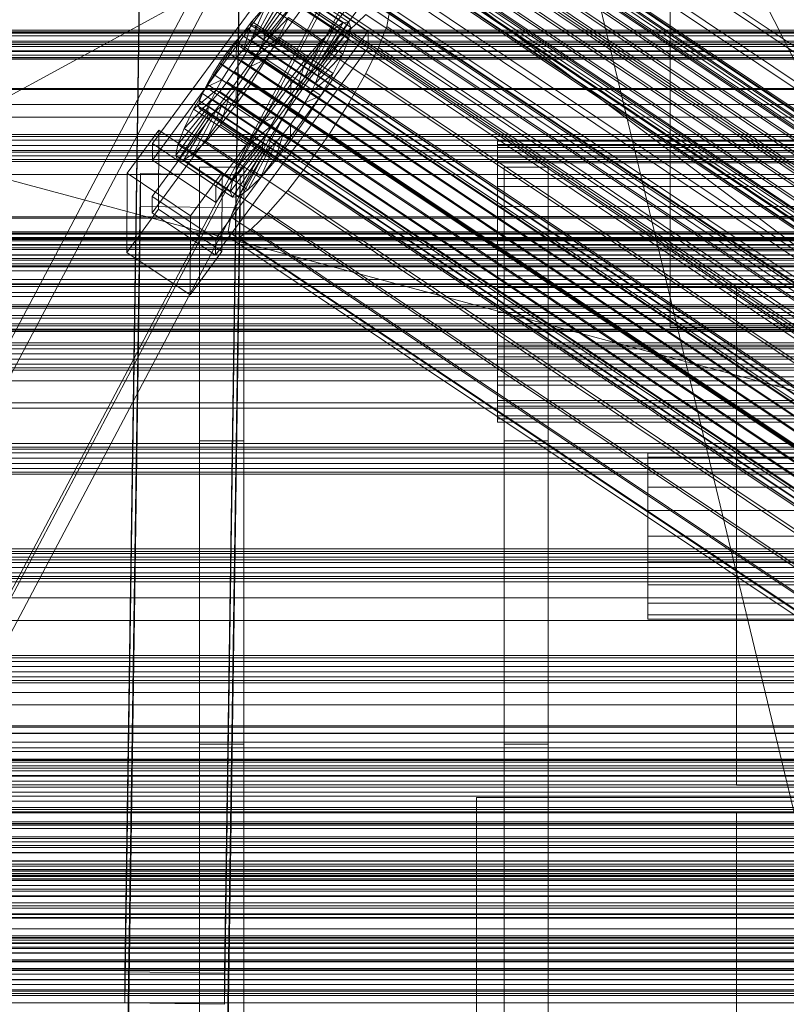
# Model space of a CAD drawing. Header units: millimetres. Extents: x -4395 to 65662, y -65530 to 6847.
# Tile 228 of 256: x -397 to -259, y -34572 to -34394. Entities that reach past the tile are written whole.
import ezdxf

# ---------------------------------------------------------------- set-up
doc = ezdxf.new("R2010")
doc.units = ezdxf.units.MM
for name, color, linetype, lineweight in [('COTAS_O', 1, 'Continuous', 0), ('frontal_briquetadora', 7, 'Continuous', 0), ('frontal_C01', 7, 'Continuous', 0), ('frontal_C02', 7, 'Continuous', 0), ('frontal_C03', 7, 'Continuous', 0), ('frontal_C04', 7, 'Continuous', 0), ('frontal_C07', 7, 'Continuous', 0), ('frontal_mezcladora', 7, 'Continuous', 0), ('frontal_secador', 7, 'Continuous', 0), ('frontal_tolva', 7, 'Continuous', 0), ('frontal_tolva-C01', 7, 'Continuous', 0)]:
    doc.layers.add(name, color=color, linetype=linetype, lineweight=lineweight)
doc.dimstyles.new('R19_100', dxfattribs={"dimtxt": 250, "dimasz": 150, "dimexe": 150, "dimexo": 80, "dimgap": 100, "dimtad": 1, "dimtih": 1, "dimtoh": 1, "dimdsep": 46, "dimcen": 0.09, "dimadec": 0, "dimazin": 0, "dimtfac": 1, "dimtdec": 4, "dimtofl": 0, "dimtmove": 0, "dimatfit": 3, "dimfxl": 1, "dimtolj": 1, "dimtzin": 0, "dimarcsym": 0})

# ---------------------------------------------------------------- blocks, each defined once
blk = doc.blocks.new('DIM_R33_43')
at = {"layer": 'COTAS_O'}
for p, q in [((-1725, -33700), (-1575, -33655)), ((1725, -33700), (1575, -33655)), ((-1725, -34400), (-1725, -33700)), ((-1725, -33700), (1725, -33700)), ((-1725, -33700), (-1575, -33745)), ((1725, -33700), (1575, -33745)), ((1725, -34400), (1725, -33700))]:
    blk.add_line(p, q, dxfattribs=at)
blk.add_text('3450 O', height=250, dxfattribs=at).set_placement((0, -33600))
blk = doc.blocks.new('DIM_R33_46')
at = {"layer": 'COTAS_O'}
for p, q in [((-650, -33700), (50, -33700)), ((50, -33700), (5, -33850)), ((50, -34900), (50, -33700)), ((50, -33700), (95, -33850)), ((50, -34900), (5, -34750)), ((50, -34900), (95, -34750)), ((-650, -34900), (50, -34900))]:
    blk.add_line(p, q, dxfattribs=at)
blk.add_text('1200 O', height=250, rotation=90, dxfattribs=at).set_placement((-50, -34300))
blk = doc.blocks.new('DIM_R33_47')
at = {"layer": 'COTAS_O'}
for p, q in [((-650, -34200), (-500, -34155)), ((650, -34200), (500, -34155)), ((-650, -34900), (-650, -34200)), ((-650, -34200), (650, -34200)), ((-650, -34200), (-500, -34245)), ((650, -34200), (500, -34245)), ((650, -34900), (650, -34200))]:
    blk.add_line(p, q, dxfattribs=at)
blk.add_text('1300 O', height=250, dxfattribs=at).set_placement((0, -34100))

msp = doc.modelspace()

# ---------------------------------------------------------------- linework, layer by layer
at = {"layer": 'frontal_briquetadora'}
for p, q in [((-430, -33820), (-223.45, -34680)), ((-430, -34060), (-210, -34496)), ((-210, -34471), (-430, -34305)), ((-210, -34305), (-418, -34418.333)), ((-430, -34407), (-188, -34407)), ((-418, -34418.333), (-222, -34418.333)), ((-222, -34471), (-418, -34418.333)), ((-430, -34471), (-210, -34471)), ((-210, -34471), (-418, -34471)), ((-222, -34471), (-418, -34471)), ((-210, -34490), (-430, -34490)), ((-430, -34496), (-210, -34496))]:
    msp.add_line(p, q, dxfattribs=at)
at = {"layer": 'frontal_C01'}
for p, q in [((-356.348, -34345.756), (-142.549, -34489.444)), ((-355.53, -34345.158), (-141.731, -34488.847)), ((-355.017, -34345.064), (-141.218, -34488.753)), ((-354.844, -34345.481), (-141.045, -34489.169)), ((-357.415, -34346.817), (-143.617, -34490.505)), ((-355.022, -34346.379), (-141.224, -34490.068)), ((-337.95, -34346.275), (-153.641, -34470.144)), ((-358.659, -34348.268), (-144.861, -34491.956)), ((-356.363, -34349.348), (-142.565, -34493.037)), ((-355.541, -34347.698), (-141.742, -34491.387)), ((-332.659, -34348.764), (-148.35, -34472.633)), ((-146.196, -34493.7), (-359.995, -34350.012)), ((-341.461, -34350.372), (-157.152, -34474.241)), ((-361.332, -34351.928), (-147.533, -34495.617)), ((-357.434, -34351.216), (-143.635, -34494.905)), ((-362.578, -34353.887), (-148.779, -34497.576)), ((-358.68, -34353.176), (-144.881, -34496.864)), ((-334.981, -34353.42), (-150.672, -34477.289)), ((-363.648, -34355.756), (-149.85, -34499.444)), ((-360.017, -34355.092), (-146.218, -34498.781)), ((-160.922, -34479.161), (-345.231, -34355.292)), ((-364.471, -34357.405), (-150.672, -34501.094)), ((-361.352, -34356.836), (-147.554, -34500.524)), ((-365.168, -34359.623), (-151.369, -34503.311)), ((-364.989, -34358.724), (-151.191, -34502.413)), ((-364.482, -34359.946), (-150.683, -34503.634)), ((-363.664, -34359.348), (-149.865, -34503.036)), ((-362.596, -34358.287), (-148.798, -34501.976)), ((-338.003, -34358.692), (-153.694, -34482.562)), ((-364.995, -34360.039), (-151.196, -34503.728)), ((-349.002, -34360.701), (-164.693, -34484.571)), ((-341.52, -34364.222), (-157.211, -34488.091)), ((-352.519, -34366.23), (-168.21, -34490.1)), ((-345.291, -34369.631), (-160.982, -34493.5)), ((-378.512, -34566.457), (-375.644, -34372.081)), ((-357.646, -34372.326), (-360.514, -34566.701)), ((-355.541, -34371.503), (-171.232, -34495.372)), ((-349.061, -34374.551), (-164.752, -34498.421)), ((-378.512, -34572.102), (-375.644, -34377.727)), ((-357.863, -34376.159), (-173.554, -34500.028)), ((-360.514, -34572.347), (-357.646, -34377.971)), ((-352.572, -34378.648), (-168.263, -34502.517)), ((-359.326, -34379.882), (-175.016, -34503.751)), ((-359.83, -34382.417), (-175.521, -34506.286)), ((-355.584, -34381.642), (-171.275, -34505.511)), ((-359.341, -34383.593), (-175.032, -34507.462)), ((-357.893, -34383.328), (-173.584, -34507.197)), ((-550, -34442.24), (550, -34442.24)), ((550, -34446.24), (-550, -34446.24)), ((-550, -34518.24), (550, -34518.24)), ((-550, -34522.24), (550, -34522.24)), ((-425, -34561.339), (425, -34561.339)), ((-360.514, -34566.701), (-378.512, -34566.457)), ((-378.512, -34566.457), (-378.512, -34572.102)), ((-360.514, -34572.347), (-360.514, -34566.701)), ((-378.512, -34572.102), (-360.514, -34572.347))]:
    msp.add_line(p, q, dxfattribs=at)
at = {"layer": 'frontal_C02'}
for p, q in [((-373.501, -34416.794), (-345.969, -34379.272)), ((-345.981, -34382.252), (-373.513, -34419.775)), ((-334.501, -34386.941), (-362.033, -34424.463)), ((-353.892, -34396.624), (-348.918, -34388.364)), ((-353.378, -34396.568), (-347.835, -34388.246)), ((-348.918, -34388.364), (-339.088, -34394.937)), ((-347.835, -34388.246), (-338.005, -34394.819)), ((-373.539, -34426.332), (-346.008, -34388.809)), ((-362.045, -34427.444), (-334.513, -34389.921)), ((-354.71, -34397.186), (-350.645, -34389.551)), ((-353.205, -34397.023), (-347.47, -34389.205)), ((-350.645, -34389.551), (-340.816, -34396.125)), ((-347.47, -34389.205), (-337.64, -34395.779)), ((-346.008, -34388.809), (-334.539, -34396.478)), ((-346.02, -34391.79), (-373.551, -34429.312)), ((-355.777, -34398.217), (-352.899, -34391.727)), ((-352.899, -34391.727), (-355.525, -34394.744)), ((-353.384, -34397.957), (-347.847, -34391.177)), ((-352.899, -34391.727), (-343.069, -34398.301)), ((-347.847, -34391.177), (-338.017, -34397.751)), ((-334.551, -34399.459), (-346.02, -34391.79)), ((-332.629, -34391.842), (-148.32, -34515.097)), ((-331.181, -34391.684), (-146.872, -34514.939)), ((-334.938, -34393.43), (-337.95, -34396.339)), ((-334.938, -34393.43), (-150.629, -34516.684)), ((-331.197, -34395.603), (-330.692, -34392.967)), ((-330.692, -34392.967), (-146.383, -34516.222)), ((-355.525, -34394.744), (-358.345, -34398.395)), ((-357.021, -34399.646), (-355.525, -34394.744)), ((-355.53, -34395.528), (-356.348, -34396.091)), ((-355.017, -34395.472), (-355.53, -34395.528)), ((-355.53, -34395.528), (-141.731, -34538.504)), ((-355.525, -34394.744), (-345.695, -34401.317)), ((-354.844, -34395.927), (-355.017, -34395.472)), ((-355.017, -34395.472), (-141.218, -34538.448)), ((-353.902, -34399.306), (-348.941, -34394.027)), ((-350.678, -34397.56), (-348.941, -34394.027)), ((-348.941, -34394.027), (-339.111, -34400.6)), ((-339.088, -34394.937), (-344.062, -34403.197)), ((-338.005, -34394.819), (-343.549, -34403.142)), ((-340.816, -34396.125), (-339.088, -34394.937)), ((-339.088, -34394.937), (-338.005, -34394.819)), ((-338.005, -34394.819), (-337.64, -34395.779)), ((-332.659, -34399.413), (-331.197, -34395.603)), ((-331.197, -34395.603), (-146.887, -34518.858)), ((-334.539, -34396.478), (-362.071, -34434.001)), ((-357.415, -34397.122), (-358.659, -34398.55)), ((-356.348, -34396.091), (-357.415, -34397.122)), ((-357.415, -34397.122), (-143.617, -34540.097)), ((-356.348, -34396.091), (-142.549, -34539.066)), ((-355.777, -34398.217), (-354.71, -34397.186)), ((-355.541, -34398.211), (-355.022, -34396.861)), ((-355.022, -34396.861), (-354.844, -34395.927)), ((-355.022, -34396.861), (-141.224, -34539.836)), ((-354.844, -34395.927), (-141.045, -34538.902)), ((-354.71, -34397.186), (-353.892, -34396.624)), ((-344.88, -34403.76), (-354.71, -34397.186)), ((-353.892, -34396.624), (-353.378, -34396.568)), ((-344.062, -34403.197), (-353.892, -34396.624)), ((-353.205, -34397.023), (-353.384, -34397.957)), ((-343.549, -34403.142), (-353.378, -34396.568)), ((-353.378, -34396.568), (-353.205, -34397.023)), ((-343.376, -34403.596), (-353.205, -34397.023)), ((-340.816, -34396.125), (-344.88, -34403.76)), ((-337.64, -34395.779), (-343.376, -34403.596)), ((-343.069, -34398.301), (-340.816, -34396.125)), ((-337.95, -34396.339), (-341.461, -34400.371)), ((-337.64, -34395.779), (-338.017, -34397.751)), ((-337.95, -34396.339), (-153.641, -34519.593)), ((-334.539, -34396.478), (-334.551, -34399.459)), ((-358.345, -34398.395), (-361.166, -34402.432)), ((-358.659, -34398.55), (-359.995, -34400.28)), ((-358.659, -34398.55), (-144.861, -34541.526)), ((-358.345, -34398.395), (-358.357, -34401.376)), ((-348.515, -34404.969), (-358.345, -34398.395)), ((-357.021, -34399.646), (-355.777, -34398.217)), ((-356.363, -34399.884), (-355.541, -34398.211)), ((-345.947, -34404.791), (-355.777, -34398.217)), ((-355.541, -34398.211), (-141.742, -34541.186)), ((-354.725, -34400.98), (-350.678, -34397.56)), ((-353.384, -34397.957), (-353.902, -34399.306)), ((-343.554, -34404.53), (-353.384, -34397.957)), ((-352.938, -34401.536), (-350.678, -34397.56)), ((-350.678, -34397.56), (-340.848, -34404.133)), ((-343.069, -34398.301), (-345.947, -34404.791)), ((-345.695, -34401.317), (-343.069, -34398.301)), ((-338.017, -34397.751), (-343.554, -34404.53)), ((-338.017, -34397.751), (-339.111, -34400.6)), ((-362.083, -34436.981), (-334.551, -34399.459)), ((-359.995, -34400.28), (-361.332, -34402.192)), ((-146.196, -34543.255), (-359.995, -34400.28)), ((-358.357, -34401.376), (-357.021, -34399.646)), ((-357.434, -34401.768), (-356.363, -34399.884)), ((-347.191, -34406.22), (-357.021, -34399.646)), ((-356.363, -34399.884), (-142.565, -34542.86)), ((-353.902, -34399.306), (-354.725, -34400.98)), ((-344.073, -34405.88), (-353.902, -34399.306)), ((-341.461, -34400.371), (-345.231, -34405.252)), ((-339.111, -34400.6), (-344.073, -34405.88)), ((-341.461, -34400.371), (-157.152, -34523.626)), ((-339.111, -34400.6), (-340.848, -34404.133)), ((-334.981, -34404.136), (-332.659, -34399.413)), ((-332.659, -34399.413), (-148.35, -34522.667)), ((-361.166, -34402.432), (-363.797, -34406.58)), ((-361.332, -34402.192), (-362.578, -34404.157)), ((-361.332, -34402.192), (-147.533, -34545.168)), ((-359.693, -34403.288), (-361.166, -34402.432)), ((-361.166, -34402.432), (-351.336, -34409.006)), ((-359.693, -34403.288), (-358.357, -34401.376)), ((-358.68, -34403.733), (-357.434, -34401.768)), ((-358.357, -34401.376), (-348.527, -34407.949)), ((-357.434, -34401.768), (-143.635, -34544.743)), ((-354.725, -34400.98), (-355.796, -34402.863)), ((-355.796, -34402.863), (-352.938, -34401.536)), ((-355.569, -34405.684), (-352.938, -34401.536)), ((-344.895, -34407.554), (-354.725, -34400.98)), ((-352.938, -34401.536), (-343.108, -34408.11)), ((-348.515, -34404.969), (-345.695, -34401.317)), ((-345.695, -34401.317), (-347.191, -34406.22)), ((-362.578, -34404.157), (-363.648, -34406.04)), ((-362.578, -34404.157), (-148.779, -34547.132)), ((-360.939, -34405.253), (-359.693, -34403.288)), ((-360.017, -34405.645), (-358.68, -34403.733)), ((-349.863, -34409.861), (-359.693, -34403.288)), ((-358.68, -34403.733), (-144.881, -34546.708)), ((-355.796, -34402.863), (-357.042, -34404.828)), ((-345.966, -34409.437), (-355.796, -34402.863)), ((-344.88, -34403.76), (-345.947, -34404.791)), ((-340.848, -34404.133), (-344.895, -34407.554)), ((-344.062, -34403.197), (-344.88, -34403.76)), ((-343.549, -34403.142), (-344.062, -34403.197)), ((-343.554, -34404.53), (-343.376, -34403.596)), ((-343.376, -34403.596), (-343.549, -34403.142)), ((-340.848, -34404.133), (-343.108, -34408.11)), ((-338.003, -34409.451), (-334.981, -34404.136)), ((-334.981, -34404.136), (-150.672, -34527.39)), ((-363.648, -34406.04), (-364.471, -34407.714)), ((-360.939, -34405.253), (-363.797, -34406.58)), ((-363.648, -34406.04), (-149.85, -34549.016)), ((-362.01, -34407.136), (-360.939, -34405.253)), ((-361.352, -34407.374), (-360.017, -34405.645)), ((-351.109, -34411.826), (-360.939, -34405.253)), ((-360.017, -34405.645), (-146.218, -34548.62)), ((-358.39, -34409.721), (-355.569, -34405.684)), ((-357.042, -34404.828), (-358.378, -34406.74)), ((-357.042, -34404.828), (-355.569, -34405.684)), ((-347.212, -34411.402), (-357.042, -34404.828)), ((-355.569, -34405.684), (-345.739, -34412.257)), ((-351.336, -34409.006), (-348.515, -34404.969)), ((-345.231, -34405.252), (-349.002, -34410.649)), ((-348.527, -34407.949), (-348.515, -34404.969)), ((-347.191, -34406.22), (-348.527, -34407.949)), ((-345.947, -34404.791), (-347.191, -34406.22)), ((-160.922, -34528.507), (-345.231, -34405.252)), ((-344.895, -34407.554), (-344.073, -34405.88)), ((-344.073, -34405.88), (-343.554, -34404.53)), ((-363.797, -34406.58), (-366.057, -34410.556)), ((-362.01, -34407.136), (-366.057, -34410.556)), ((-364.471, -34407.714), (-364.989, -34409.064)), ((-364.471, -34407.714), (-150.672, -34550.689)), ((-363.797, -34406.58), (-353.967, -34413.154)), ((-362.833, -34408.81), (-362.01, -34407.136)), ((-362.596, -34408.803), (-361.352, -34407.374)), ((-352.18, -34413.71), (-362.01, -34407.136)), ((-361.352, -34407.374), (-147.554, -34550.35)), ((-358.378, -34406.74), (-359.714, -34408.47)), ((-358.378, -34406.74), (-358.39, -34409.721)), ((-348.548, -34413.314), (-358.378, -34406.74)), ((-348.527, -34407.949), (-349.863, -34409.861)), ((-345.966, -34409.437), (-344.895, -34407.554)), ((-362.833, -34408.81), (-367.794, -34414.089)), ((-364.989, -34409.064), (-365.168, -34409.998)), ((-364.989, -34409.064), (-151.191, -34552.039)), ((-364.482, -34410.397), (-363.664, -34409.834)), ((-363.664, -34409.834), (-362.596, -34408.803)), ((-363.664, -34409.834), (-149.865, -34552.809)), ((-363.351, -34410.159), (-362.833, -34408.81)), ((-353.003, -34415.383), (-362.833, -34408.81)), ((-362.596, -34408.803), (-148.798, -34551.779)), ((-359.714, -34408.47), (-361.21, -34413.372)), ((-361.21, -34413.372), (-358.39, -34409.721)), ((-359.714, -34408.47), (-360.958, -34409.899)), ((-349.884, -34415.044), (-359.714, -34408.47)), ((-358.39, -34409.721), (-348.56, -34416.295)), ((-353.967, -34413.154), (-351.336, -34409.006)), ((-351.336, -34409.006), (-349.863, -34409.861)), ((-347.212, -34411.402), (-345.966, -34409.437)), ((-343.108, -34408.11), (-345.966, -34409.437)), ((-343.108, -34408.11), (-345.739, -34412.257)), ((-341.52, -34414.996), (-338.003, -34409.451)), ((-338.003, -34409.451), (-153.694, -34532.706)), ((-363.53, -34411.093), (-369.265, -34418.911)), ((-363.357, -34411.548), (-368.9, -34419.87)), ((-363.351, -34410.159), (-368.888, -34416.939)), ((-362.843, -34411.492), (-367.817, -34419.752)), ((-366.057, -34410.556), (-367.794, -34414.089)), ((-362.025, -34410.93), (-366.09, -34418.565)), ((-366.057, -34410.556), (-356.228, -34417.13)), ((-365.168, -34409.998), (-364.995, -34410.452)), ((-365.168, -34409.998), (-151.369, -34552.973)), ((-364.995, -34410.452), (-364.482, -34410.397)), ((-364.995, -34410.452), (-151.196, -34553.428)), ((-364.482, -34410.397), (-150.683, -34553.372)), ((-360.958, -34409.899), (-363.836, -34416.389)), ((-363.53, -34411.093), (-363.351, -34410.159)), ((-363.357, -34411.548), (-363.53, -34411.093)), ((-353.7, -34417.667), (-363.53, -34411.093)), ((-362.843, -34411.492), (-363.357, -34411.548)), ((-353.527, -34418.122), (-363.357, -34411.548)), ((-353.521, -34416.733), (-363.351, -34410.159)), ((-362.025, -34410.93), (-362.843, -34411.492)), ((-353.014, -34418.066), (-362.843, -34411.492)), ((-360.958, -34409.899), (-362.025, -34410.93)), ((-352.196, -34417.503), (-362.025, -34410.93)), ((-351.128, -34416.472), (-360.958, -34409.899)), ((-349.002, -34410.649), (-352.519, -34416.194)), ((-349.863, -34409.861), (-351.109, -34411.826)), ((-349.002, -34410.649), (-164.693, -34533.904)), ((-348.548, -34413.314), (-347.212, -34411.402)), ((-345.739, -34412.257), (-347.212, -34411.402)), ((-363.836, -34416.389), (-361.21, -34413.372)), ((-361.21, -34413.372), (-351.38, -34419.946)), ((-356.228, -34417.13), (-353.967, -34413.154)), ((-353.967, -34413.154), (-351.109, -34411.826)), ((-351.109, -34411.826), (-352.18, -34413.71)), ((-349.884, -34415.044), (-348.548, -34413.314)), ((-345.739, -34412.257), (-348.56, -34416.295)), ((-348.56, -34416.295), (-348.548, -34413.314)), ((-378.086, -34422.154), (-372.35, -34414.336)), ((-372.408, -34428.643), (-372.35, -34414.336)), ((-372.35, -34414.336), (-360.882, -34422.006)), ((-367.794, -34414.089), (-368.888, -34416.939)), ((-367.794, -34414.089), (-357.964, -34420.663)), ((-356.228, -34417.13), (-352.18, -34413.71)), ((-352.18, -34413.71), (-353.003, -34415.383)), ((-351.38, -34419.946), (-349.884, -34415.044)), ((-351.128, -34416.472), (-349.884, -34415.044)), ((-345.291, -34420.393), (-341.52, -34414.996)), ((-341.52, -34414.996), (-157.211, -34538.251)), ((-373.501, -34416.794), (-373.513, -34419.775)), ((-362.033, -34424.463), (-373.501, -34416.794)), ((-368.888, -34416.939), (-369.265, -34418.911)), ((-368.888, -34416.939), (-359.058, -34423.512)), ((-366.09, -34418.565), (-363.836, -34416.389)), ((-363.836, -34416.389), (-354.006, -34422.962)), ((-359.058, -34423.512), (-353.521, -34416.733)), ((-357.964, -34420.663), (-353.003, -34415.383)), ((-352.519, -34416.194), (-355.541, -34421.51)), ((-354.006, -34422.962), (-351.128, -34416.472)), ((-353.521, -34416.733), (-353.7, -34417.667)), ((-353.003, -34415.383), (-353.521, -34416.733)), ((-352.519, -34416.194), (-168.21, -34539.449)), ((-352.196, -34417.503), (-351.128, -34416.472)), ((-348.56, -34416.295), (-351.38, -34419.946)), ((-311.15, -34417.501), (-311.15, -34416.368)), ((-311.15, -34416.368), (-311.15, -34416.964)), ((-311.15, -34416.368), (311.15, -34416.368)), ((-311.15, -34416.964), (-311.15, -34419.249)), ((-311.15, -34416.964), (311.15, -34416.964)), ((-367.817, -34419.752), (-366.09, -34418.565)), ((-366.09, -34418.565), (-356.26, -34425.138)), ((-359.436, -34425.484), (-353.7, -34417.667)), ((-359.07, -34426.444), (-353.527, -34418.122)), ((-357.987, -34426.326), (-353.014, -34418.066)), ((-357.964, -34420.663), (-356.228, -34417.13)), ((-356.26, -34425.138), (-352.196, -34417.503)), ((-353.7, -34417.667), (-353.527, -34418.122)), ((-353.527, -34418.122), (-353.014, -34418.066)), ((-353.014, -34418.066), (-352.196, -34417.503)), ((-311.15, -34420.287), (-311.15, -34417.501)), ((-311.15, -34417.501), (311.15, -34417.501)), ((-373.513, -34419.775), (-362.045, -34427.444)), ((-369.265, -34418.911), (-368.9, -34419.87)), ((-369.265, -34418.911), (-359.436, -34425.484)), ((-368.9, -34419.87), (-367.817, -34419.752)), ((-368.9, -34419.87), (-359.07, -34426.444)), ((-367.817, -34419.752), (-357.987, -34426.326)), ((-351.38, -34419.946), (-354.006, -34422.962)), ((-349.061, -34425.274), (-345.291, -34420.393)), ((-345.291, -34420.393), (-160.982, -34543.648)), ((-311.15, -34419.249), (-311.15, -34423.068)), ((-311.15, -34419.249), (311.15, -34419.249)), ((-311.15, -34424.535), (-311.15, -34420.287)), ((-311.15, -34420.287), (311.15, -34420.287)), ((-378.512, -34615.627), (-375.644, -34422.222)), ((-378.086, -34422.154), (-378.143, -34436.46)), ((-366.618, -34429.823), (-378.086, -34422.154)), ((-375.644, -34428.183), (-375.644, -34422.222)), ((-375.644, -34422.222), (-357.646, -34422.465)), ((-360.882, -34422.006), (-366.618, -34429.823)), ((-360.882, -34422.006), (-360.939, -34436.312)), ((-359.058, -34423.512), (-357.964, -34420.663)), ((-355.541, -34421.51), (-357.863, -34426.233)), ((-355.541, -34421.51), (-171.232, -34544.764)), ((-357.646, -34422.465), (-360.514, -34615.87)), ((-359.436, -34425.484), (-359.058, -34423.512)), ((-357.646, -34422.465), (-357.646, -34428.427)), ((-354.006, -34422.962), (-356.26, -34425.138)), ((-311.15, -34423.068), (-311.15, -34428.159)), ((-311.15, -34423.068), (311.15, -34423.068)), ((-362.045, -34427.444), (-362.033, -34424.463)), ((-359.07, -34426.444), (-359.436, -34425.484)), ((-356.26, -34425.138), (-357.987, -34426.326)), ((-352.572, -34429.307), (-349.061, -34425.274)), ((-349.061, -34425.274), (-164.752, -34548.529)), ((-311.15, -34429.956), (-311.15, -34424.535)), ((-311.15, -34424.535), (311.15, -34424.535)), ((-373.539, -34426.332), (-373.551, -34429.312)), ((-362.071, -34434.001), (-373.539, -34426.332)), ((-357.863, -34426.233), (-359.326, -34430.042)), ((-357.987, -34426.326), (-359.07, -34426.444)), ((-357.863, -34426.233), (-173.554, -34549.488)), ((-378.512, -34621.588), (-375.644, -34428.183)), ((-372.408, -34428.643), (-378.143, -34436.46)), ((-357.646, -34428.427), (-375.644, -34428.183)), ((-373.551, -34429.312), (-362.083, -34436.981)), ((-360.939, -34436.312), (-372.408, -34428.643)), ((-360.514, -34621.831), (-357.646, -34428.427)), ((-355.584, -34432.216), (-352.572, -34429.307)), ((-352.572, -34429.307), (-168.263, -34552.561)), ((-311.15, -34428.159), (-311.15, -34434.176)), ((-311.15, -34428.159), (311.15, -34428.159)), ((-366.675, -34444.129), (-366.618, -34429.823)), ((-359.326, -34430.042), (-359.83, -34432.678)), ((-359.326, -34430.042), (-175.016, -34553.297)), ((-311.15, -34436.18), (-311.15, -34429.956)), ((-311.15, -34429.956), (311.15, -34429.956)), ((-440, -34432.754), (440, -34432.754)), ((-440, -34432.965), (440, -34432.965)), ((-359.83, -34432.678), (-359.341, -34433.961)), ((-359.83, -34432.678), (-175.521, -34555.933)), ((-357.893, -34433.803), (-355.584, -34432.216)), ((-355.584, -34432.216), (-171.275, -34555.471)), ((-440, -34433.156), (440, -34433.156)), ((-440, -34433.775), (440, -34433.775)), ((-440, -34434.143), (440, -34434.143)), ((-362.083, -34436.981), (-362.071, -34434.001)), ((-359.341, -34433.961), (-357.893, -34433.803)), ((-359.341, -34433.961), (-175.032, -34557.216)), ((-357.893, -34433.803), (-173.584, -34557.058)), ((-311.15, -34434.176), (-311.15, -34440.709)), ((311.15, -34434.176), (-311.15, -34434.176)), ((-440, -34435.128), (440, -34435.128)), ((-440, -34435.648), (440, -34435.648)), ((-378.143, -34436.46), (-366.675, -34444.129)), ((-366.675, -34444.129), (-360.939, -34436.312)), ((-311.15, -34442.784), (-311.15, -34436.18)), ((-311.15, -34436.18), (311.15, -34436.18)), ((-440, -34436.932), (440, -34436.932)), ((-440, -34437.569), (440, -34437.569)), ((440, -34439.064), (-440, -34439.064)), ((-440, -34439.774), (440, -34439.774)), ((-440, -34441.379), (440, -34441.379)), ((-311.15, -34440.709), (-311.15, -34447.313)), ((-311.15, -34440.709), (311.15, -34440.709)), ((-440, -34442.114), (440, -34442.114)), ((-311.15, -34449.317), (-311.15, -34442.784)), ((-311.15, -34442.784), (311.15, -34442.784)), ((-440, -34443.719), (440, -34443.719)), ((-440, -34444.429), (440, -34444.429)), ((-440, -34445.925), (440, -34445.925)), ((-440, -34446.561), (440, -34446.561)), ((-440, -34447.845), (440, -34447.845)), ((-440, -34448.365), (440, -34448.365)), ((-311.15, -34447.313), (-311.15, -34453.538)), ((-311.15, -34447.313), (311.15, -34447.313)), ((-440, -34449.351), (440, -34449.351)), ((-440, -34449.718), (440, -34449.718)), ((-440, -34450.338), (440, -34450.338)), ((-440, -34450.528), (440, -34450.528)), ((-440, -34450.739), (440, -34450.739)), ((-311.15, -34455.334), (-311.15, -34449.317)), ((-311.15, -34449.317), (311.15, -34449.317)), ((-311.15, -34453.538), (-311.15, -34458.959)), ((-311.15, -34453.538), (311.15, -34453.538)), ((-311.15, -34460.426), (-311.15, -34455.334)), ((-311.15, -34455.334), (311.15, -34455.334)), ((-311.15, -34458.959), (-311.15, -34463.207)), ((-311.15, -34458.959), (311.15, -34458.959)), ((-311.15, -34464.244), (-311.15, -34460.426)), ((-311.15, -34460.426), (311.15, -34460.426)), ((-311.15, -34463.207), (-311.15, -34465.992)), ((-311.15, -34463.207), (311.15, -34463.207)), ((-311.15, -34466.529), (-311.15, -34464.244)), ((-311.15, -34464.244), (311.15, -34464.244)), ((-311.15, -34465.992), (-311.15, -34467.125)), ((-311.15, -34465.992), (311.15, -34465.992)), ((-311.15, -34467.125), (-311.15, -34466.529)), ((-311.15, -34466.529), (311.15, -34466.529)), ((-311.15, -34467.125), (311.15, -34467.125))]:
    msp.add_line(p, q, dxfattribs=at)
at = {"layer": 'frontal_C03'}
for p, q in [((1270, -34396.286), (-1230, -34396.286)), ((1270, -34396.603), (-1230, -34396.603)), ((1270, -34396.672), (-1230, -34396.672)), ((1270, -34396.845), (-1230, -34396.845)), ((1270, -34397.339), (-1230, -34397.339)), ((-1230, -34398.271), (1270, -34398.271)), ((1270, -34399.213), (-1230, -34399.213)), ((1270, -34400.145), (-1230, -34400.145)), ((1270, -34400.811), (-1230, -34400.811)), ((1270, -34401.197), (-1230, -34401.197)), ((1270, -34401.46), (-1230, -34401.46)), ((1270, -34401.545), (-1230, -34401.545)), ((1270, -34415.127), (-1230, -34415.127)), ((1270, -34415.513), (-1230, -34415.513)), ((1270, -34416.18), (-1230, -34416.18)), ((-1230, -34417.112), (1270, -34417.112)), ((1270, -34418.054), (-1230, -34418.054)), ((1270, -34418.986), (-1230, -34418.986)), ((1270, -34419.652), (-1230, -34419.652)), ((1270, -34420.038), (-1230, -34420.038)), ((1270, -34433.968), (-1230, -34433.968)), ((1270, -34434.354), (-1230, -34434.354)), ((1270, -34435.021), (-1230, -34435.021)), ((-1230, -34435.953), (1270, -34435.953)), ((1270, -34436.895), (-1230, -34436.895)), ((1270, -34437.827), (-1230, -34437.827)), ((1270, -34438.493), (-1230, -34438.493)), ((1270, -34438.879), (-1230, -34438.879)), ((1270, -34452.809), (-1230, -34452.809)), ((1270, -34453.195), (-1230, -34453.195)), ((1270, -34453.862), (-1230, -34453.862)), ((-1230, -34454.794), (1270, -34454.794)), ((1270, -34455.736), (-1230, -34455.736)), ((1270, -34456.668), (-1230, -34456.668)), ((1270, -34457.334), (-1230, -34457.334)), ((1270, -34457.72), (-1230, -34457.72)), ((-1500, -34459.645), (1540, -34459.645)), ((1540, -34463.645), (-1500, -34463.645)), ((1270, -34471.65), (-1230, -34471.65)), ((1270, -34472.036), (-1230, -34472.036)), ((1270, -34472.703), (-1230, -34472.703)), ((-1230, -34473.635), (1270, -34473.635)), ((1270, -34474.577), (-1230, -34474.577)), ((1270, -34475.509), (-1230, -34475.509)), ((1270, -34476.175), (-1230, -34476.175)), ((1270, -34476.561), (-1230, -34476.561)), ((1270, -34490.491), (-1230, -34490.491)), ((1270, -34490.877), (-1230, -34490.877)), ((1270, -34491.544), (-1230, -34491.544)), ((-1230, -34492.476), (1270, -34492.476)), ((1270, -34493.418), (-1230, -34493.418)), ((1270, -34494.35), (-1230, -34494.35)), ((1270, -34495.016), (-1230, -34495.016)), ((1270, -34495.402), (-1230, -34495.402)), ((1270, -34509.332), (-1230, -34509.332)), ((1270, -34509.718), (-1230, -34509.718)), ((1270, -34510.385), (-1230, -34510.385)), ((-1230, -34511.317), (1270, -34511.317)), ((1270, -34512.259), (-1230, -34512.259)), ((1270, -34513.191), (-1230, -34513.191)), ((1270, -34513.857), (-1230, -34513.857)), ((1270, -34514.243), (-1230, -34514.243)), ((1270, -34523.332), (-1230, -34523.332)), ((1270, -34523.417), (-1230, -34523.417)), ((1270, -34528.032), (-1230, -34528.032)), ((1270, -34528.173), (-1230, -34528.173)), ((1270, -34528.274), (-1230, -34528.274)), ((1270, -34528.559), (-1230, -34528.559)), ((1270, -34529.226), (-1230, -34529.226)), ((-1230, -34530.158), (1270, -34530.158)), ((1270, -34531.1), (-1230, -34531.1)), ((1270, -34532.032), (-1230, -34532.032)), ((1270, -34532.698), (-1230, -34532.698)), ((1270, -34533.084), (-1230, -34533.084)), ((-1500, -34535.645), (1540, -34535.645)), ((1270, -34536.8), (-1230, -34536.8)), ((1270, -34537.163), (-1230, -34537.163)), ((-1500, -34539.645), (1540, -34539.645)), ((1516, -34544.938), (-1476, -34544.938)), ((1516, -34544.965), (-1476, -34544.965)), ((1516, -34546.407), (-1476, -34546.407)), ((1516, -34546.483), (-1476, -34546.483)), ((1270, -34547.014), (-1230, -34547.014)), ((1270, -34547.4), (-1230, -34547.4)), ((1270, -34548.066), (-1230, -34548.066)), ((1270, -34548.303), (-1230, -34548.303)), ((1516, -34549.147), (-1476, -34549.147)), ((1516, -34549.26), (-1476, -34549.26)), ((-1230, -34548.73), (1270, -34548.73)), ((-1230, -34548.999), (1270, -34548.999)), ((1270, -34549.941), (-1230, -34549.941)), ((1270, -34550.873), (-1230, -34550.873)), ((1270, -34551.539), (-1230, -34551.539)), ((1270, -34551.925), (-1230, -34551.925)), ((1516, -34552.742), (-1476, -34552.742)), ((-1476, -34552.875), (1516, -34552.875)), ((1516, -34556.643), (-1476, -34556.643)), ((1516, -34556.777), (-1476, -34556.777)), ((1516, -34560.258), (-1476, -34560.258)), ((1516, -34560.371), (-1476, -34560.371)), ((1270, -34560.788), (-1230, -34560.788)), ((1270, -34561.216), (-1230, -34561.216)), ((1516, -34563.036), (-1476, -34563.036)), ((1516, -34563.112), (-1476, -34563.112)), ((1516, -34564.554), (-1476, -34564.554)), ((1516, -34564.58), (-1476, -34564.58)), ((1270, -34565.855), (-1230, -34565.855)), ((1270, -34566.241), (-1230, -34566.241)), ((1270, -34566.907), (-1230, -34566.907)), ((-1230, -34567.839), (1270, -34567.839)), ((1270, -34568.782), (-1230, -34568.782)), ((1270, -34569.714), (-1230, -34569.714)), ((1270, -34570.38), (-1230, -34570.38)), ((1270, -34570.766), (-1230, -34570.766))]:
    msp.add_line(p, q, dxfattribs=at)
at = {"layer": 'frontal_C04'}
for p, q in [((-268, -34442.721), (-232, -34442.721)), ((-268, -34532.721), (-268, -34442.721)), ((-284, -34473.455), (-284, -34472.721)), ((314, -34472.721), (-284, -34472.721)), ((-284, -34475.586), (-284, -34473.455)), ((314, -34473.455), (-284, -34473.455)), ((-284, -34478.904), (-284, -34475.586)), ((314, -34475.586), (-284, -34475.586)), ((-284, -34483.086), (-284, -34478.904)), ((314, -34478.904), (-284, -34478.904)), ((-284, -34487.721), (-284, -34483.086)), ((314, -34483.086), (-284, -34483.086)), ((-284, -34487.721), (-284, -34492.356)), ((-284, -34487.721), (314, -34487.721)), ((-284, -34492.356), (-284, -34496.538)), ((314, -34492.356), (-284, -34492.356)), ((-284, -34496.538), (-284, -34499.856)), ((314, -34496.538), (-284, -34496.538)), ((-284, -34499.856), (-284, -34501.987)), ((314, -34499.856), (-284, -34499.856)), ((-284, -34501.987), (-284, -34502.721)), ((314, -34501.987), (-284, -34501.987)), ((314, -34502.721), (-284, -34502.721)), ((-268, -34532.721), (-232, -34532.721)), ((-268, -34537.721), (-232, -34537.721)), ((-268, -34597.721), (-268, -34537.721))]:
    msp.add_line(p, q, dxfattribs=at)
at = {"layer": 'frontal_C07'}
for p, q in [((21.98, -33654.314), (-1150.997, -35877.133)), ((-1126.372, -35877.133), (46.604, -33654.314)), ((-1150.675, -35882.836), (22.302, -33660.016)), ((-1129.99, -35882.836), (42.987, -33660.016)), ((46.927, -33660.016), (-1126.05, -35882.836)), ((-511.263, -34710.332), (-314.648, -34337.743)), ((-310.709, -34337.743), (-507.323, -34710.332))]:
    msp.add_line(p, q, dxfattribs=at)
at = {"layer": 'frontal_mezcladora'}
for p, q in [((-280, -34450), (-280, -34020)), ((-365, -34433.911), (-365, -34421.05)), ((-365, -34421.05), (-357, -34421.05)), ((-357, -34433.911), (-357, -34421.05)), ((-310, -34433.911), (-310, -34421.05)), ((-310, -34421.05), (-302, -34421.05)), ((-302, -34433.911), (-302, -34421.05)), ((-365, -34470.534), (-365, -34433.911)), ((-365, -34433.911), (-357, -34433.911)), ((-357, -34470.534), (-357, -34433.911)), ((-310, -34470.534), (-310, -34433.911)), ((-310, -34433.911), (-302, -34433.911)), ((-302, -34470.534), (-302, -34433.911)), ((-420, -34435), (240, -34435)), ((-420, -34442.586), (240, -34442.586)), ((-280, -34450), (280, -34450)), ((-420, -34464.602), (240, -34464.602)), ((-365, -34525.346), (-365, -34470.534)), ((-365, -34470.534), (-357, -34470.534)), ((-357, -34525.346), (-357, -34470.534)), ((-310, -34525.346), (-310, -34470.534)), ((-310, -34470.534), (-302, -34470.534)), ((-302, -34525.346), (-302, -34470.534)), ((-420, -34498.893), (240, -34498.893)), ((-365, -34590), (-365, -34525.346)), ((-365, -34525.346), (-357, -34525.346)), ((-357, -34590), (-357, -34525.346)), ((-310, -34590), (-310, -34525.346)), ((-310, -34525.346), (-302, -34525.346)), ((-302, -34590), (-302, -34525.346)), ((-315, -34535), (315, -34535)), ((-315, -34600), (-315, -34535)), ((-420, -34542.102), (240, -34542.102))]:
    msp.add_line(p, q, dxfattribs=at)
at = {"layer": 'frontal_secador'}
for p, q in [((1250, -34409.715), (-1250, -34409.715)), ((1250, -34422.349), (-1250, -34422.349)), ((1250, -34430.291), (-1250, -34430.291)), ((1250, -34433), (-1250, -34433)), ((-1250, -34516), (1250, -34516)), ((-1250, -34522), (1250, -34522)), ((-1250, -34525), (1250, -34525)), ((1250, -34526), (-1250, -34526)), ((-1250, -34526.659), (1250, -34526.659)), ((1250, -34529.659), (-1250, -34529.659)), ((-1250, -34531), (1250, -34531)), ((1250, -34534), (-1250, -34534)), ((-1250, -34534.728), (1250, -34534.728)), ((-1250, -34537.588), (1250, -34537.588)), ((1250, -34537.611), (-1250, -34537.611)), ((1250, -34537.728), (-1250, -34537.728)), ((-1250, -34539.387), (1250, -34539.387)), ((1250, -34539.918), (-1250, -34539.918)), ((-1250, -34540), (1250, -34540)), ((1250, -34540.588), (-1250, -34540.588)), ((1250, -34542.387), (-1250, -34542.387)), ((1250, -34543), (-1250, -34543)), ((-1250, -34543.65), (1250, -34543.65)), ((1250, -34544), (-1250, -34544)), ((1250, -34547.382), (-1250, -34547.382)), ((-1250, -34548), (1250, -34548)), ((1250, -34549.689), (-1250, -34549.689)), ((-1250, -34550), (1250, -34550)), ((1250, -34554), (-1250, -34554)), ((1250, -34554.545), (-1250, -34554.545)), ((-1250, -34555), (1250, -34555)), ((1250, -34556), (-1250, -34556)), ((1250, -34556.144), (-1250, -34556.144)), ((1250, -34556.709), (-1250, -34556.709)), ((1250, -34558.686), (-1250, -34558.686)), ((1250, -34560), (-1250, -34560)), ((1320, -34562), (-1320, -34562)), ((1320, -34562.273), (-1320, -34562.273)), ((1250, -34562), (-1250, -34562)), ((1320, -34563.072), (-1320, -34563.072)), ((1320, -34564.343), (-1320, -34564.343)), ((1250, -34564.651), (-1250, -34564.651)), ((1320, -34566), (-1320, -34566)), ((1250, -34565.859), (-1250, -34565.859)), ((-1250, -34566), (1250, -34566)), ((1320, -34567.929), (-1320, -34567.929)), ((-1320, -34570), (1320, -34570)), ((-1250, -34570), (1250, -34570)), ((1320, -34572.071), (-1320, -34572.071))]:
    msp.add_line(p, q, dxfattribs=at)
at = {"layer": 'frontal_tolva'}
for p, q in [((-670, -34400), (670, -34400)), ((600, -34400), (-600, -34400)), ((-600, -34406.849), (600, -34406.849)), ((-670, -34412), (670, -34412)), ((-660, -34420), (660, -34420)), ((-660, -34430), (660, -34430)), ((-1821.5, -34492), (1821.5, -34492)), ((-1821.5, -34503), (1821.5, -34503))]:
    msp.add_line(p, q, dxfattribs=at)
at = {"layer": 'frontal_tolva-C01'}
for p, q in [((-600, -34398.584), (600, -34398.584)), ((600, -34398.876), (-600, -34398.876)), ((600, -34400), (-600, -34400))]:
    msp.add_line(p, q, dxfattribs=at)

# ---------------------------------------------------------------- dimensions: what is measured, and where the dimension line sits
at = {"layer": 'COTAS_O'}
for p1, p2, distance, picture, middle in [((-650, -34900), (-650, -33700), -700, 'DIM_R33_46', (50, -34300)), ((-1725, -34400), (1725, -34400), 700, 'DIM_R33_43', (0, -33700)), ((-650, -34900), (650, -34900), 700, 'DIM_R33_47', (0, -34200))]:
    dim = msp.add_aligned_dim(p1=p1, p2=p2, distance=distance, text='<> O', dimstyle='R19_100', dxfattribs=at)
    dim.commit()
    dim.dimension.update_dxf_attribs({"geometry": picture, "text_midpoint": middle})

doc.saveas('drawing.dxf')
